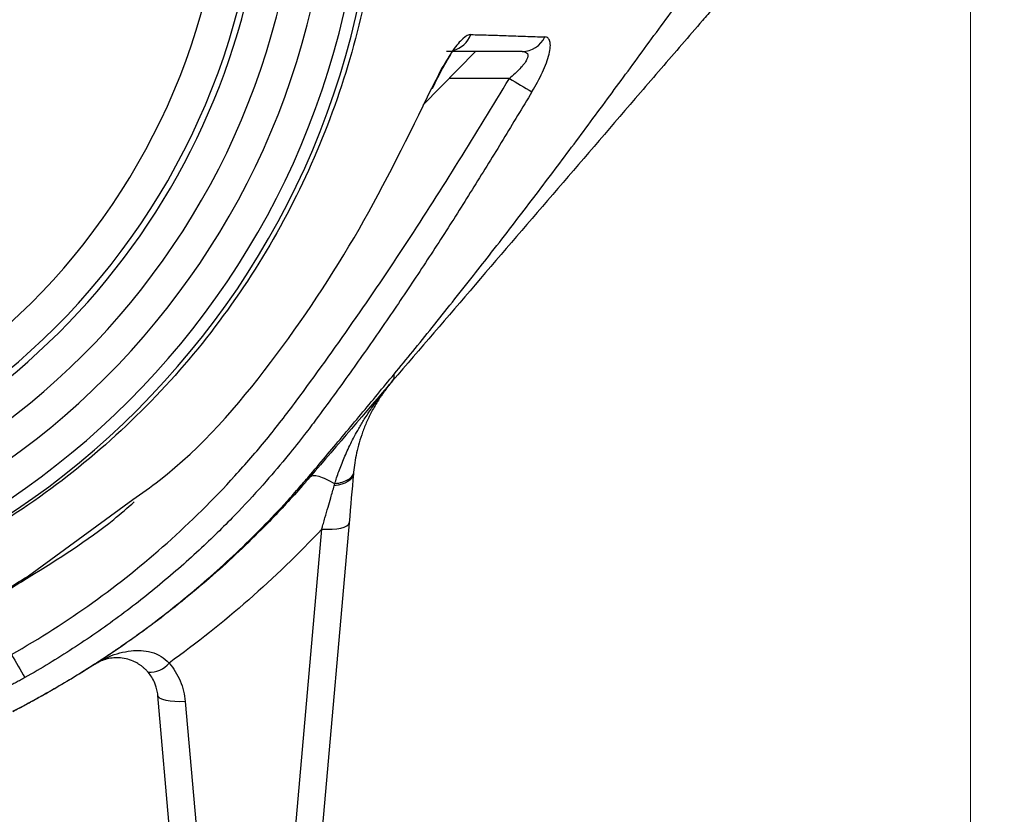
# Model space of a CAD drawing. Header units: millimetres. Extents: x 5 to 597, y 5 to 415.
# Tile 30 of 136: x 256 to 263, y 306 to 312. Entities that reach past the tile are written whole.
import ezdxf

# ---------------------------------------------------------------- set-up
doc = ezdxf.new("R2010")
doc.units = ezdxf.units.MM
doc.styles.add('SLDTEXTSTYLE0', font='ARIAL.TTF', dxfattribs={"width": 0.948})
doc.dimstyles.new('SLDDIMSTYLE1', dxfattribs={"dimtxt": 2.5, "dimasz": 2.5, "dimexe": 0, "dimexo": 0.0625, "dimtad": 1, "dimlfac": 5, "dimrnd": 1e-09, "dimzin": 12, "dimdsep": 46, "dimtxsty": 'SLDTEXTSTYLE0', "dimsah": 1, "dimcen": 0.09, "dimadec": 0, "dimazin": 3, "dimtfac": 1, "dimtofl": 0, "dimtmove": 0, "dimatfit": 3, "dimfxl": 1, "dimfrac": 2, "dimtolj": 1, "dimtzin": 12, "dimarcsym": 0})
doc.dimstyles.new('SLDDIMSTYLE4', dxfattribs={"dimtxt": 2.5, "dimasz": 2.5, "dimexe": 0, "dimexo": 0.0625, "dimtad": 1, "dimdec": 1, "dimlfac": 5, "dimrnd": 1e-09, "dimzin": 12, "dimdsep": 46, "dimtxsty": 'SLDTEXTSTYLE0', "dimsah": 1, "dimcen": 0.09, "dimadec": 0, "dimazin": 3, "dimtfac": 1, "dimtdec": 1, "dimtofl": 0, "dimtmove": 0, "dimatfit": 3, "dimfxl": 1, "dimfrac": 2, "dimtolj": 1, "dimtzin": 12, "dimarcsym": 0})
doc.dimstyles.new('SLDDIMSTYLE5', dxfattribs={"dimtxt": 2.5, "dimasz": 2.5, "dimexe": 0, "dimexo": 0.0625, "dimtad": 1, "dimdec": 0, "dimlfac": 5, "dimrnd": 1e-09, "dimzin": 12, "dimdsep": 46, "dimtxsty": 'SLDTEXTSTYLE0', "dimsah": 1, "dimcen": 0.09, "dimadec": 0, "dimazin": 3, "dimtfac": 1, "dimtdec": 0, "dimtofl": 0, "dimtmove": 0, "dimatfit": 3, "dimfxl": 1, "dimfrac": 2, "dimtolj": 1, "dimtzin": 12, "dimarcsym": 0})

# ---------------------------------------------------------------- blocks, each defined once
blk = doc.blocks.new('_D_5')
at = {"color": 7, "linetype": 'Continuous', "lineweight": 0}
for p, q in [((253.3382, 340.0624), (273.6657, 340.0624)), ((272.6657, 340.0624), (272.6657, 303.1691)), ((258.4833, 303.1691), (273.6657, 303.1691))]:
    blk.add_line(p, q, dxfattribs=at)
at = {"color": 7, "linetype": 'Continuous', "lineweight": 18}
for points in [[(272.6657, 340.0624), (272.3557, 337.5624), (272.9757, 337.5624)], [(272.6657, 303.1691), (272.9757, 305.6691), (272.3557, 305.6691)]]:
    blk.add_solid(points, dxfattribs=at)
at = {"color": 7, "linetype": 'Continuous', "lineweight": 18, "insert": (269.4431, 317.2905), "char_height": 2.5, "attachment_point": 1, "rotation": 90, "style": 'SLDTEXTSTYLE0'}
blk.add_mtext('184,5', dxfattribs=at)
blk = doc.blocks.new('_D_6')
at = {"color": 7, "linetype": 'Continuous', "lineweight": 0}
for p, q in [((242.0878, 322.1208), (242.0878, 294.7191)), ((262.6454, 322.1208), (262.6454, 314.1311)), ((262.6454, 312.6071), (262.6454, 303.9311)), ((262.6454, 302.4071), (262.6454, 294.7191)), ((262.6454, 295.7191), (242.0878, 295.7191))]:
    blk.add_line(p, q, dxfattribs=at)
at = {"color": 7, "linetype": 'Continuous', "lineweight": 18}
for points in [[(242.0878, 295.7191), (244.5878, 295.4091), (244.5878, 296.0291)], [(262.6454, 295.7191), (260.1454, 296.0291), (260.1454, 295.4091)]]:
    blk.add_solid(points, dxfattribs=at)
at = {"color": 7, "linetype": 'Continuous', "lineweight": 18, "insert": (250.5211, 298.9418), "char_height": 2.5, "attachment_point": 1, "style": 'SLDTEXTSTYLE0'}
blk.add_mtext('103', dxfattribs=at)
blk = doc.blocks.new('_D_7')
at = {"color": 7, "linetype": 'Continuous', "lineweight": 0}
for p, q in [((256.8666, 313.3691), (268.0762, 313.3691)), ((267.0762, 303.1691), (267.0762, 313.3691)), ((258.4833, 303.1691), (268.0762, 303.1691))]:
    blk.add_line(p, q, dxfattribs=at)
at = {"color": 7, "linetype": 'Continuous', "lineweight": 18}
for points in [[(267.0762, 313.3691), (266.7662, 310.8691), (267.3862, 310.8691)], [(267.0762, 303.1691), (267.3862, 305.6691), (266.7662, 305.6691)]]:
    blk.add_solid(points, dxfattribs=at)
at = {"color": 7, "linetype": 'Continuous', "lineweight": 18, "insert": (263.8535, 306.5456), "char_height": 2.5, "attachment_point": 1, "rotation": 90, "style": 'SLDTEXTSTYLE0'}
blk.add_mtext('51', dxfattribs=at)
blk = doc.blocks.new('SW_CENTERMARKSYMBOL_9')
at = {"color": 0, "linetype": 'Continuous', "lineweight": 18}
for p, q in [((0, 1), (0, 3.5)), ((0, 0), (0, 0.5)), ((-1, 0), (-3.5, 0)), ((0, 0), (-0.5, 0)), ((0, 0), (0, -0.5)), ((0, 0), (0.5, 0)), ((1, 0), (3.5, 0)), ((0, -1), (0, -3.5))]:
    blk.add_line(p, q, dxfattribs=at)

msp = doc.modelspace()

# ---------------------------------------------------------------- linework, layer by layer
at = {"color": 7, "linetype": 'Continuous', "lineweight": 25}
for p, q in [((259.0394, 311.7684), (258.6591, 311.3811)), ((259.2867, 311.5725), (258.8523, 311.5725)), ((257.568, 304.2746), (257.9191, 308.2887)), ((258.1184, 308.3331), (257.7672, 304.319)), ((256.966, 304.319), (256.7247, 307.0768)), ((256.9239, 307.0324), (257.1652, 304.2746))]:
    msp.add_line(p, q, dxfattribs=at)
at = {"color": 8, "linetype": 'Continuous', "lineweight": 25}
msp.add_line((255.7832, 307.9483), (256.5433, 308.5034), dxfattribs=at)
at = {"color": 8, "linetype": 'Continuous', "lineweight": 25, "flags": 128}
for points in [[(258.7222, 311.5032), (258.727, 311.4995), (258.7262, 311.4991)], [(255.7832, 307.9483), (255.787, 307.9403), (255.7869, 307.9397)]]:
    msp.add_lwpolyline(points, dxfattribs=at)
at = {"color": 7, "linetype": 'Continuous', "lineweight": 25, "flags": 128}
for points in [[(258.1496, 308.6905), (258.1459, 308.675), (258.1377, 308.6601), (258.125, 308.6464), (258.1083, 308.6342), (258.0879, 308.6236), (258.0643, 308.6151), (258.0381, 308.6087), (258.0098, 308.6046)], [(257.9191, 308.2887), (257.9574, 308.2868), (257.9942, 308.2873), (258.0282, 308.2901), (258.0582, 308.2952), (258.083, 308.3023), (258.1017, 308.3113), (258.1136, 308.3216), (258.1184, 308.3331)], [(256.9239, 307.0324), (256.8857, 307.0305), (256.8489, 307.031), (256.8149, 307.0338), (256.7849, 307.0389), (256.7601, 307.046), (256.7414, 307.055), (256.7294, 307.0653), (256.7247, 307.0768)]]:
    msp.add_lwpolyline(points, dxfattribs=at)
at = {"color": 7, "linetype": 'Continuous', "lineweight": 25}
for centre, radius, start, end in [((252.3666, 313.3691), 5.9544, 180, 0), ((252.3666, 313.3691), 5.8637, 180, 0), ((252.3666, 313.3691), 5.6238, 180, 0), ((252.3666, 313.3691), 5.3914, 180, 0), ((252.3666, 313.3691), 5.1064, 180, 0), ((252.3666, 313.3691), 4.8565, 180, 0), ((252.3666, 313.3691), 5.1515, 285.76939, 0), ((259.3763, 311.956), 0.1869, 270.77342, 334.28718), ((262.2366, 316.3842), 5.6439, 238.48915, 240.42301), ((258.3838, 309.4058), 0.0636, 323.71317, 10.58415), ((257.8136, 308.6846), 0.0258, 323.28985, 8.86581), ((262.4245, 311.1605), 7.7523, 209.22789, 210.66799), ((256.2482, 307.3269), 0.0285, 302.96331, 322.77924), ((256.6598, 307.4386), 0.1939, 268.44901, 319.404)]:
    msp.add_arc(centre, radius, start, end, dxfattribs=at)
at = {"color": 8, "linetype": 'Continuous', "lineweight": 25}
msp.add_arc((258.825, 311.962), 0.1936, 285.55461, 338.92608, dxfattribs=at)
for points, knots in [([(257.3041, 316.8462), (257.3208, 316.8207), (257.3506, 316.7753), (257.4026, 316.6936), (257.4773, 316.5724), (257.6046, 316.3534), (257.8121, 315.9545), (258.0588, 315.357), (258.2658, 314.5989), (258.3728, 313.7876), (258.3686, 312.9679), (258.2534, 312.1575), (258.0308, 311.3693), (257.7041, 310.6172), (257.278, 309.9176), (256.7594, 309.2818), (256.1591, 308.7242), (255.4878, 308.2532), (254.7576, 307.8814), (254.0368, 307.6192), (253.5524, 307.5332), (253.3375, 307.495)], [0, 0, 0, 0, 0.007542, 0.013466, 0.024028, 0.042844, 0.076278, 0.13549, 0.202787, 0.270589, 0.337811, 0.405449, 0.47298, 0.540329, 0.608185, 0.675476, 0.743176, 0.810755, 0.878144, 0.945966, 1, 1, 1, 1]), ([(256.3283, 307.3398), (256.3416, 307.3461), (256.4049, 307.3763), (256.52, 307.4084), (256.6533, 307.4033), (256.7495, 307.3663), (256.7886, 307.3297), (256.807, 307.3125)], [0, 0, 0, 0, 0.089607, 0.427224, 0.713154, 0.864838, 1, 1, 1, 1])]:
    msp.add_open_spline(points, degree=3, knots=knots, dxfattribs=at)
at = {"color": 7, "linetype": 'Continuous', "lineweight": 25}
for points, knots in [([(258.4463, 309.4175), (258.4916, 309.4728), (258.5844, 309.5862), (258.7259, 309.7611), (258.8732, 309.9451), (259.0177, 310.1276), (259.1628, 310.3131), (259.3504, 310.5555), (259.5852, 310.8641), (259.8161, 311.1732), (259.9985, 311.4199), (260.1814, 311.6685), (260.4068, 311.9763), (260.589, 312.2244), (260.6792, 312.3472)], [0, 0, 0, 0, 0.05812, 0.119097, 0.18302, 0.250001, 0.308725, 0.374983, 0.499977, 0.624983, 0.689568, 0.749987, 0.876323, 1, 1, 1, 1]), ([(260.8434, 312.17), (260.8194, 312.142), (260.7943, 312.1129), (260.7441, 312.0544), (260.7189, 312.0251), (260.6434, 311.9373), (260.5931, 311.8788), (260.4424, 311.7034), (260.3419, 311.5865), (260.0408, 311.2362), (259.8402, 311.0029), (259.4393, 310.5364), (259.2388, 310.3032), (258.8374, 309.8363), (258.6365, 309.6025), (258.4351, 309.3682)], [0, 0, 0, 0, 0.03125, 0.03125, 0.0625, 0.0625, 0.125, 0.125, 0.25, 0.25, 0.5, 0.5, 0.75, 0.75, 1, 1, 1, 1]), ([(259.0056, 311.8924), (258.9896, 311.8928), (258.97, 311.8822), (258.925, 311.8419), (258.9009, 311.8134), (258.8497, 311.7414), (258.8238, 311.6996), (258.7715, 311.6057), (258.7463, 311.5557), (258.7222, 311.5032)], [0, 0, 0, 0, 0.25, 0.25, 0.5, 0.5, 0.75, 0.75, 1, 1, 1, 1]), ([(259.0056, 311.8924), (259.027, 311.8919), (259.0692, 311.8908), (259.1337, 311.8889), (259.1981, 311.8869), (259.2867, 311.8839), (259.4005, 311.8799), (259.4971, 311.8765), (259.5447, 311.8749)], [0, 0, 0, 0, 0.128976, 0.255339, 0.379032, 0.499998, 0.754115, 1, 1, 1, 1]), ([(259.4508, 311.4757), (259.4789, 311.5225), (259.505, 311.5706), (259.5484, 311.6642), (259.5657, 311.7099), (259.5804, 311.7685), (259.5835, 311.7863), (259.5856, 311.8179), (259.5846, 311.8312), (259.579, 311.8526), (259.5742, 311.8609), (259.5616, 311.8717), (259.5538, 311.8745), (259.5447, 311.8749)], [0, 0, 0, 0, 0.25, 0.25, 0.5, 0.5, 0.625, 0.625, 0.75, 0.75, 0.875, 0.875, 1, 1, 1, 1]), ([(258.7263, 311.4991), (258.7391, 311.5263), (258.7638, 311.5788), (258.7997, 311.6463), (258.8298, 311.6989), (258.8523, 311.7361), (258.8665, 311.7593), (258.8689, 311.7659), (258.87, 311.7689)], [0, 0, 0, 0, 0.204946, 0.397042, 0.573605, 0.73579, 0.881971, 1, 1, 1, 1]), ([(259.3788, 311.7691), (259.2787, 311.7691), (259.1827, 311.7691), (258.9993, 311.7691), (258.9121, 311.7691), (258.8285, 311.7691)], [0, 0, 0, 0, 0.5, 0.5, 1, 1, 1, 1]), ([(259.3788, 311.7691), (259.3881, 311.7691), (259.3961, 311.7678), (259.4091, 311.7627), (259.4141, 311.7588), (259.423, 311.7432), (259.4212, 311.7273), (259.4019, 311.6888), (259.3846, 311.6662), (259.3411, 311.6198), (259.3149, 311.5958), (259.2867, 311.5725)], [0, 0, 0, 0, 0.125, 0.125, 0.25, 0.25, 0.5, 0.5, 0.75, 0.75, 1, 1, 1, 1]), ([(255.6592, 307.3752), (256.0696, 307.6076), (256.4463, 307.8792), (256.9647, 308.341), (257.1296, 308.504), (257.365, 308.7627), (257.4415, 308.8512), (257.5903, 309.033), (257.6624, 309.1265), (258.0128, 309.5986), (258.2815, 309.9841), (258.7966, 310.77), (259.0432, 311.1703), (259.2867, 311.5725)], [0, 0, 0, 0, 0.25, 0.25, 0.375, 0.375, 0.4375, 0.4375, 0.5, 0.5, 0.75, 0.75, 1, 1, 1, 1]), ([(259.4508, 311.4757), (259.3809, 311.3596), (259.2414, 311.128), (259.0291, 310.783), (258.813, 310.441), (258.5912, 310.1012), (258.3624, 309.7628), (258.1249, 309.4252), (257.9347, 309.1635), (257.7841, 308.9632), (257.6635, 308.8117), (257.5041, 308.6234), (257.3017, 308.4028), (257.0518, 308.1552), (256.8122, 307.9426), (256.6017, 307.772), (256.4394, 307.6483), (256.2737, 307.5297), (256.1046, 307.4165), (255.9325, 307.3081), (255.8151, 307.2403), (255.7564, 307.2064)], [0, 0, 0, 0, 0.071161, 0.141907, 0.212599, 0.283505, 0.354867, 0.426964, 0.500097, 0.524617, 0.558507, 0.601673, 0.654033, 0.715545, 0.786223, 0.821983, 0.857669, 0.893297, 0.928884, 0.964447, 1, 1, 1, 1]), ([(256.5433, 308.5034), (256.6079, 308.5492), (256.9938, 308.8229), (257.5638, 309.4861), (258.2111, 310.459), (258.5523, 311.1562), (258.7222, 311.5032)], [0, 0, 0, 0, 0.063444, 0.378798, 0.690794, 1, 1, 1, 1]), ([(257.8391, 308.6886), (257.8798, 308.7369), (257.9612, 308.8335), (258.0828, 308.9787), (258.2042, 309.1242), (258.3255, 309.2705), (258.406, 309.3684), (258.4463, 309.4175)], [0, 0, 0, 0, 0.199442, 0.398879, 0.598587, 0.798859, 1, 1, 1, 1]), ([(258.0137, 308.6181), (258.0183, 308.633), (258.0277, 308.6638), (258.0437, 308.7103), (258.0619, 308.7585), (258.0823, 308.8084), (258.105, 308.8597), (258.1303, 308.9124), (258.1582, 308.9665), (258.191, 309.0257), (258.2321, 309.0942), (258.2856, 309.1757), (258.3533, 309.2698), (258.4065, 309.3338), (258.4351, 309.3682)], [0, 0, 0, 0, 0.05183, 0.106691, 0.164592, 0.225544, 0.289554, 0.356628, 0.426772, 0.499991, 0.591909, 0.705882, 0.841912, 1, 1, 1, 1]), ([(258.4351, 309.3682), (258.4256, 309.3569), (258.4077, 309.3356), (258.3836, 309.3043), (258.3632, 309.2761), (258.3462, 309.2512), (258.3192, 309.2096), (258.2854, 309.1513), (258.2473, 309.0731), (258.2165, 308.9964), (258.1916, 308.9201), (258.1728, 308.8458), (258.1591, 308.7744), (258.1535, 308.7264), (258.1508, 308.7033)], [0, 0, 0, 0, 0.063533, 0.120311, 0.170333, 0.213599, 0.25011, 0.383065, 0.500075, 0.615101, 0.722523, 0.822414, 0.914868, 1, 1, 1, 1]), ([(257.8343, 308.6692), (257.8158, 308.6478), (257.7586, 308.5819), (257.6603, 308.473), (257.5599, 308.3671), (257.3776, 308.1816), (257.1676, 307.9851), (256.9021, 307.7623), (256.7349, 307.632), (256.5952, 307.5288), (256.4773, 307.445), (256.3651, 307.3688), (256.2919, 307.3213), (256.2672, 307.3053)], [0, 0, 0, 0, 0.040681, 0.125582, 0.211165, 0.250671, 0.499981, 0.624579, 0.749337, 0.804822, 0.874422, 0.957549, 1, 1, 1, 1]), ([(256.2842, 307.3183), (256.3184, 307.3408), (256.3766, 307.379), (256.4482, 307.428), (256.5235, 307.4806), (256.6075, 307.5408), (256.7459, 307.644), (256.9129, 307.7757), (257.1083, 307.9415), (257.2995, 308.116), (257.4848, 308.2977), (257.6383, 308.46), (257.7544, 308.5896), (257.811, 308.6558), (257.8365, 308.6856)], [0, 0, 0, 0, 0.058991, 0.1007272, 0.125208, 0.1917231, 0.2500187, 0.374604, 0.4991395, 0.620505, 0.7486837, 0.8740941, 0.9432842, 1, 1, 1, 1]), ([(257.8343, 308.6692), (257.8442, 308.6808), (257.8659, 308.6822), (257.9281, 308.6645), (257.9685, 308.6454), (258.0137, 308.6181)], [0, 0, 0, 0, 0.5, 0.5, 1, 1, 1, 1]), ([(258.1508, 308.7033), (258.1499, 308.6934), (258.1461, 308.6834), (258.1325, 308.6643), (258.1226, 308.6552), (258.0975, 308.6397), (258.0824, 308.6331), (258.0494, 308.6232), (258.0316, 308.6199), (258.0137, 308.6181)], [0, 0, 0, 0, 0.25, 0.25, 0.5, 0.5, 0.75, 0.75, 1, 1, 1, 1]), ([(257.9191, 308.2887), (257.9201, 308.2921), (257.922, 308.2989), (257.9259, 308.3125), (257.9326, 308.3362), (257.946, 308.3833), (257.964, 308.446), (257.9866, 308.5245), (258.0014, 308.5755), (258.0098, 308.6046)], [0, 0, 0, 0, 0.031284, 0.062595, 0.125178, 0.250219, 0.499989, 0.715061, 1, 1, 1, 1]), ([(255.7869, 307.9397), (255.9986, 308.0714), (256.2662, 308.2378), (256.5038, 308.4437), (256.5534, 308.4867)], [0, 0, 0, 0, 0.791038, 1, 1, 1, 1]), ([(255.1461, 307.408), (255.1464, 307.4116), (255.147, 307.4188), (255.1502, 307.4307), (255.1551, 307.4433), (255.1639, 307.4611), (255.1791, 307.485), (255.2033, 307.5157), (255.2331, 307.5482), (255.2793, 307.5933), (255.3483, 307.6528), (255.4445, 307.7266), (255.5331, 307.789), (255.6075, 307.8386), (255.665, 307.8757), (255.7236, 307.9125), (255.7633, 307.9364), (255.7832, 307.9483)], [0, 0, 0, 0, 0.030849, 0.061867, 0.093158, 0.124826, 0.186907, 0.250065, 0.312029, 0.374908, 0.499947, 0.624773, 0.749537, 0.811934, 0.874397, 0.937337, 1, 1, 1, 1]), ([(255.2653, 307.5528), (255.2663, 307.5554), (255.269, 307.5627), (255.329, 307.6238), (255.4169, 307.6942), (255.5154, 307.7662), (255.6403, 307.8504), (255.7363, 307.9089), (255.7869, 307.9397)], [0, 0, 0, 0, 0.125413, 0.343331, 0.479776, 0.63472, 0.807775, 1, 1, 1, 1]), ([(256.2637, 307.303), (256.167, 307.2409), (256.069, 307.1812), (255.8699, 307.0663), (255.769, 307.0113), (255.6668, 306.9587)], [0, 0, 0, 0, 0.5, 0.5, 1, 1, 1, 1]), ([(255.6684, 306.9604), (255.6982, 306.9759), (255.7551, 307.0056), (255.8356, 307.0494), (255.9078, 307.0897), (255.9986, 307.1418), (256.1195, 307.2134), (256.2174, 307.2757), (256.2709, 307.3097)], [0, 0, 0, 0, 0.144752, 0.276396, 0.394998, 0.50061, 0.727117, 1, 1, 1, 1]), ([(256.266, 307.3045), (256.2658, 307.3044), (256.2656, 307.3042), (256.2651, 307.3039), (256.2649, 307.3038), (256.2645, 307.3036), (256.2645, 307.3036), (256.2637, 307.303)], [0, 0, 0, 0, 0.5, 0.5, 0.75, 0.75, 1, 1, 1, 1]), ([(256.6545, 307.2448), (256.6502, 307.2497), (256.6414, 307.2597), (256.6273, 307.2732), (256.6123, 307.2859), (256.5965, 307.2976), (256.5799, 307.3083), (256.5626, 307.3179), (256.5336, 307.3316), (256.4912, 307.3452), (256.4402, 307.3517), (256.3901, 307.3498), (256.3442, 307.3406), (256.3077, 307.3271), (256.2845, 307.3154), (256.2733, 307.309), (256.2679, 307.3057), (256.2657, 307.3043), (256.2655, 307.3042), (256.2655, 307.3042), (256.2656, 307.3042), (256.2658, 307.3044), (256.266, 307.3045)], [0, 0, 0, 0, 0.03186, 0.064828, 0.099031, 0.134581, 0.171576, 0.210107, 0.250252, 0.366356, 0.499844, 0.615686, 0.750001, 0.87477, 0.937358, 0.968699, 0.984367, 0.992175, 0.994018, 0.994945, 0.99589, 1, 1, 1, 1]), ([(256.2668, 307.305), (256.2668, 307.305), (256.2668, 307.305), (256.2669, 307.3051), (256.2729, 307.3089), (256.2971, 307.3235), (256.3161, 307.3342), (256.3279, 307.3396), (256.3283, 307.3398)], [0, 0, 0, 0, 0.00496, 0.010257, 0.022623, 0.467199, 0.977761, 1, 1, 1, 1]), ([(256.2672, 307.3053), (256.2716, 307.3081), (256.2745, 307.3101), (256.2798, 307.3143), (256.282, 307.3162), (256.2842, 307.3183)], [0, 0, 0, 0, 0.5, 0.5, 1, 1, 1, 1]), ([(256.807, 307.3124), (256.8397, 307.2739), (256.8673, 307.2293), (256.9072, 307.1337), (256.9195, 307.0828), (256.9239, 307.0324)], [0, 0, 0, 0, 0.5, 0.5, 1, 1, 1, 1]), ([(256.7247, 307.0768), (256.7239, 307.0839), (256.7224, 307.0977), (256.7185, 307.1174), (256.7138, 307.1353), (256.7086, 307.1514), (256.6989, 307.1763), (256.6828, 307.2084), (256.6636, 307.2331), (256.6545, 307.2448)], [0, 0, 0, 0, 0.118844, 0.228909, 0.330197, 0.422713, 0.506459, 0.76558, 1, 1, 1, 1]), ([(255.7564, 307.2064), (255.7456, 307.2003), (255.724, 307.1882), (255.6916, 307.1706), (255.6596, 307.1537), (255.6279, 307.1375), (255.5965, 307.1219), (255.5654, 307.107), (255.5264, 307.0889), (255.4802, 307.0684), (255.4102, 307.0396), (255.3279, 307.01), (255.2433, 306.9869), (255.1898, 306.9795), (255.1594, 306.9809), (255.1433, 306.9856), (255.1332, 306.9936), (255.1322, 307.0017), (255.1318, 307.0057)], [0, 0, 0, 0, 0.036923, 0.073312, 0.109244, 0.144799, 0.180062, 0.215116, 0.250045, 0.312838, 0.374568, 0.499281, 0.623701, 0.748907, 0.811126, 0.874031, 0.936883, 1, 1, 1, 1])]:
    msp.add_open_spline(points, degree=3, knots=knots, dxfattribs=at)
for points in [[(259.0394, 311.7684), (259.0393, 311.7683), (259.0392, 311.7682), (259.0391, 311.7681)], [(258.4351, 309.3682), (258.2351, 309.1355), (258.0348, 308.9026), (257.8343, 308.6692)], [(257.8365, 308.6856), (257.8374, 308.6866), (257.8382, 308.6876), (257.8391, 308.6886)], [(258.1496, 308.6905), (258.1398, 308.5778), (258.1294, 308.4586), (258.1184, 308.3331)], [(258.1508, 308.7033), (258.1504, 308.6991), (258.15, 308.6948), (258.1496, 308.6905)], [(258.0098, 308.6046), (258.0111, 308.6091), (258.0124, 308.6136), (258.0137, 308.6181)], [(257.9191, 308.2887), (257.5818, 307.9288), (257.2076, 307.6003), (256.807, 307.3124)], [(256.2672, 307.3053), (256.2659, 307.3044), (256.266, 307.3045), (256.266, 307.3045)], [(256.2709, 307.3097), (256.2753, 307.3126), (256.2798, 307.3155), (256.2842, 307.3183)]]:
    msp.add_open_spline(points, degree=3, dxfattribs=at)

# ---------------------------------------------------------------- block references
at = {"color": 7, "linetype": 'Continuous', "lineweight": 18}
msp.add_blockref('SW_CENTERMARKSYMBOL_9', (252.3666, 313.3691), dxfattribs=at)

# ---------------------------------------------------------------- dimensions: what is measured, and where the dimension line sits
for base, p1, p2, dimstyle, picture, middle in [((272.6657, 303.1691), (252.3382, 340.0624), (257.4833, 303.1691), 'SLDDIMSTYLE4', '_D_5', (272.6657, 321.5874)), ((267.0762, 313.3691), (257.4833, 303.1691), (255.8666, 313.3691), 'SLDDIMSTYLE1', '_D_7', (267.0762, 308.4554))]:
    dim = msp.add_linear_dim(base=base, p1=p1, p2=p2, angle=90, dimstyle=dimstyle, dxfattribs=at)
    dim.commit()
    dim.dimension.update_dxf_attribs({"geometry": picture, "text_midpoint": middle, "dimtype": 160})
dim = msp.add_linear_dim(base=(242.0878, 295.7191), p1=(262.6454, 323.1208), p2=(242.0878, 323.1208), dimstyle='SLDDIMSTYLE5', dxfattribs=at)
dim.commit()
dim.dimension.update_dxf_attribs({"geometry": '_D_6', "text_midpoint": (253.3857, 295.7191), "dimtype": 160})

doc.saveas('drawing.dxf')
